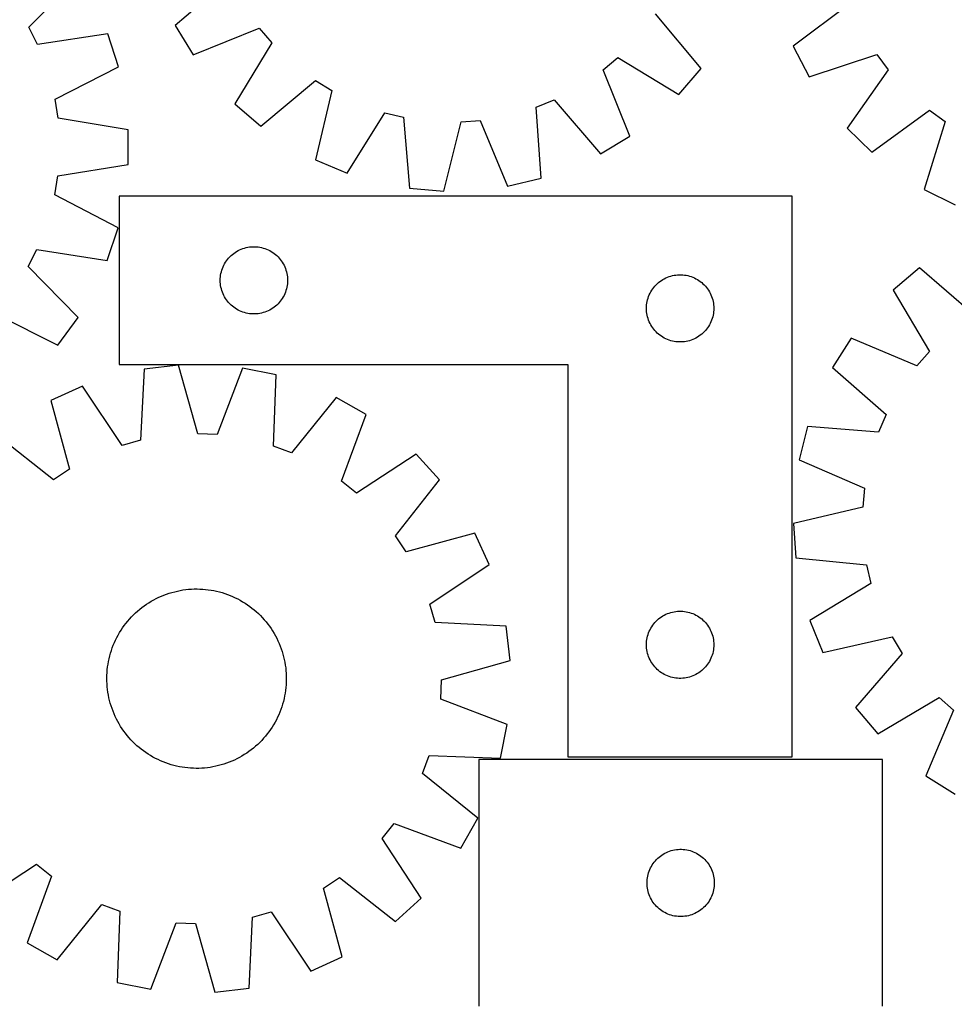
# Model space of a CAD drawing. Header units: millimetres. Extents: x 7 to 1493, y 8 to 2993.
# Tile 6 of 13: x 348 to 765, y 2113 to 2552. Entities that reach past the tile are written whole.
import ezdxf

# ---------------------------------------------------------------- set-up
doc = ezdxf.new("R2010")
doc.units = ezdxf.units.MM
doc.layers.add('CUT', color=7, linetype='CONTINUOUS', true_color=0x000000)

msp = doc.modelspace()

# ---------------------------------------------------------------- linework, layer by layer
at = {"layer": 'CUT'}
for p, q in [((352.061667, 2548.677662), (374.455511, 2571.205211)), ((441.501242, 2570.209805), (417.399222, 2549.520016)), ((718.25027, 2559.340162), (692.839601, 2540.280449)), ((651.843673, 2530.358534), (631.421091, 2554.687383)), ((355.934913, 2541.028), (352.061667, 2548.677662)), ((417.399222, 2549.520016), (425.398883, 2536.37711)), ((425.398883, 2536.37711), (454.847918, 2548.282112)), ((454.847918, 2548.282112), (460.396856, 2541.745396)), ((387.347226, 2545.744073), (355.934913, 2541.028)), ((392.064582, 2531.099037), (387.347226, 2545.744073)), ((460.396856, 2541.745396), (443.86797, 2514.620303)), ((692.839601, 2540.280449), (699.957484, 2526.639837)), ((608.154249, 2529.668972), (614.690965, 2535.21791)), ((614.690965, 2535.21791), (641.816057, 2518.689023)), ((699.957484, 2526.639837), (730.125783, 2536.582093)), ((730.125783, 2536.582093), (735.232763, 2529.694559)), ((363.805374, 2516.594143), (392.064582, 2531.099037)), ((620.05925, 2500.219936), (608.154249, 2529.668972)), ((641.816057, 2518.689023), (651.843673, 2530.358534)), ((735.232763, 2529.694559), (716.955556, 2503.715366)), ((455.53748, 2504.592688), (479.866329, 2525.01527)), ((479.866329, 2525.01527), (487.163639, 2520.5132)), ((487.163639, 2520.5132), (479.825849, 2489.607996)), ((365.125175, 2508.121983), (363.805374, 2516.594143)), ((578.295053, 2513.064898), (586.226555, 2516.322296)), ((586.226555, 2516.322296), (606.916345, 2492.220276)), ((443.86797, 2514.620303), (455.53748, 2504.592688)), ((580.51713, 2481.378353), (578.295053, 2513.064898)), ((727.940246, 2492.94192), (753.559678, 2511.720085)), ((753.559678, 2511.720085), (760.545069, 2506.747794)), ((396.457407, 2502.900297), (365.125175, 2508.121983)), ((494.022916, 2483.677245), (510.850102, 2510.618302)), ((510.850102, 2510.618302), (519.181473, 2508.591572)), ((519.181473, 2508.591572), (521.753052, 2476.931475)), ((544.766329, 2506.500485), (553.316227, 2507.147485)), ((553.316227, 2507.147485), (565.545452, 2477.831605)), ((396.418313, 2487.514296), (396.457407, 2502.900297)), ((537.087969, 2475.67813), (544.766329, 2506.500485)), ((716.955556, 2503.715366), (727.940246, 2492.94192)), ((760.545069, 2506.747794), (751.190424, 2476.392146)), ((606.916345, 2492.220276), (620.05925, 2500.219936)), ((479.825849, 2489.607996), (494.022916, 2483.677245)), ((365.059951, 2482.451898), (396.418313, 2487.514296)), ((363.697114, 2473.986554), (365.059951, 2482.451898)), ((565.545452, 2477.831605), (580.51713, 2481.378353)), ((521.753052, 2476.931475), (537.087969, 2475.67813)), ((751.190424, 2476.392146), (764.966663, 2469.540446)), ((391.882248, 2459.338244), (363.697114, 2473.986554)), ((692.437128, 2473.367743), (392.437128, 2473.367743)), ((392.437128, 2473.367743), (392.437128, 2398.367743)), ((692.437128, 2223.367743), (692.437128, 2473.367743)), ((387.090532, 2444.717368), (391.882248, 2459.338244)), ((446.078412, 2449.453277), (446.786209, 2449.762603)), ((446.786209, 2449.762603), (447.508992, 2450.035082)), ((447.508992, 2450.035082), (448.244843, 2450.269992)), ((448.244843, 2450.269992), (448.991812, 2450.466709)), ((448.991812, 2450.466709), (449.747916, 2450.624713)), ((449.747916, 2450.624713), (450.511152, 2450.743584)), ((450.511152, 2450.743584), (451.279496, 2450.823006)), ((451.279496, 2450.823006), (452.050909, 2450.86277)), ((452.050909, 2450.86277), (452.823346, 2450.86277)), ((452.823346, 2450.86277), (453.59476, 2450.823006)), ((453.59476, 2450.823006), (454.363103, 2450.743584)), ((454.363103, 2450.743584), (455.126339, 2450.624713)), ((455.126339, 2450.624713), (455.882444, 2450.466709)), ((455.882444, 2450.466709), (456.629412, 2450.269992)), ((456.629412, 2450.269992), (457.365264, 2450.035082)), ((457.365264, 2450.035082), (458.088046, 2449.762603)), ((458.088046, 2449.762603), (458.795844, 2449.453277)), ((351.790521, 2441.963127), (355.70259, 2449.593008)), ((355.70259, 2449.593008), (387.090532, 2444.717368)), ((440.675331, 2445.176886), (441.170149, 2445.770025)), ((441.170149, 2445.770025), (441.694845, 2446.336906)), ((441.694845, 2446.336906), (442.248028, 2446.876024)), ((442.248028, 2446.876024), (442.82823, 2447.38595)), ((442.82823, 2447.38595), (443.433914, 2447.865332)), ((443.433914, 2447.865332), (444.063472, 2448.312899)), ((444.063472, 2448.312899), (444.715236, 2448.727463)), ((444.715236, 2448.727463), (445.387477, 2449.107925)), ((445.387477, 2449.107925), (446.078412, 2449.453277)), ((458.795844, 2449.453277), (459.486779, 2449.107925)), ((459.486779, 2449.107925), (460.15902, 2448.727463)), ((460.15902, 2448.727463), (460.810784, 2448.312899)), ((460.810784, 2448.312899), (461.440342, 2447.865332)), ((461.440342, 2447.865332), (462.046025, 2447.38595)), ((462.046025, 2447.38595), (462.626228, 2446.876024)), ((462.626228, 2446.876024), (463.179411, 2446.336906)), ((463.179411, 2446.336906), (463.704107, 2445.770025)), ((463.704107, 2445.770025), (464.198925, 2445.176886)), ((374.069599, 2419.322071), (351.790521, 2441.963127)), ((438.147597, 2440.429466), (438.401375, 2441.159025)), ((438.401375, 2441.159025), (438.692374, 2441.874552)), ((438.692374, 2441.874552), (439.019822, 2442.57415)), ((439.019822, 2442.57415), (439.382849, 2443.255964)), ((439.382849, 2443.255964), (439.780494, 2443.918186)), ((439.780494, 2443.918186), (440.211703, 2444.55906)), ((440.211703, 2444.55906), (440.675331, 2445.176886)), ((464.198925, 2445.176886), (464.662553, 2444.55906)), ((464.662553, 2444.55906), (465.093761, 2443.918186)), ((465.093761, 2443.918186), (465.491406, 2443.255964)), ((465.491406, 2443.255964), (465.854434, 2442.57415)), ((465.854434, 2442.57415), (466.181881, 2441.874552)), ((466.181881, 2441.874552), (466.47288, 2441.159025)), ((466.47288, 2441.159025), (466.726658, 2440.429466)), ((749.191278, 2441.396996), (737.3818, 2431.534604)), ((773.230303, 2420.634048), (749.191278, 2441.396996)), ((437.437128, 2435.867743), (437.457016, 2436.639925)), ((437.457016, 2436.639925), (437.51663, 2437.410058)), ((437.51663, 2437.410058), (437.615809, 2438.176102)), ((437.615809, 2438.176102), (437.754292, 2438.936024)), ((437.754292, 2438.936024), (437.931712, 2439.68781)), ((437.931712, 2439.68781), (438.147597, 2440.429466)), ((466.726658, 2440.429466), (466.942544, 2439.68781)), ((466.942544, 2439.68781), (467.119963, 2438.936024)), ((467.119963, 2438.936024), (467.258446, 2438.176102)), ((467.258446, 2438.176102), (467.357626, 2437.410058)), ((467.357626, 2437.410058), (467.417239, 2436.639925)), ((467.417239, 2436.639925), (467.437128, 2435.867743)), ((634.715236, 2436.227463), (635.387477, 2436.607925)), ((635.387477, 2436.607925), (636.078412, 2436.953277)), ((636.078412, 2436.953277), (636.786209, 2437.262603)), ((636.786209, 2437.262603), (637.508992, 2437.535082)), ((637.508992, 2437.535082), (638.244843, 2437.769992)), ((638.244843, 2437.769992), (638.991812, 2437.966709)), ((638.991812, 2437.966709), (639.747916, 2438.124713)), ((639.747916, 2438.124713), (640.511152, 2438.243584)), ((640.511152, 2438.243584), (641.279496, 2438.323006)), ((641.279496, 2438.323006), (642.050909, 2438.36277)), ((642.050909, 2438.36277), (642.823346, 2438.36277)), ((642.823346, 2438.36277), (643.59476, 2438.323006)), ((643.59476, 2438.323006), (644.363103, 2438.243584)), ((644.363103, 2438.243584), (645.126339, 2438.124713)), ((645.126339, 2438.124713), (645.882444, 2437.966709)), ((645.882444, 2437.966709), (646.629412, 2437.769992)), ((646.629412, 2437.769992), (647.365264, 2437.535082)), ((647.365264, 2437.535082), (648.088046, 2437.262603)), ((648.088046, 2437.262603), (648.795844, 2436.953277)), ((648.795844, 2436.953277), (649.486779, 2436.607925)), ((649.486779, 2436.607925), (650.15902, 2436.227463)), ((437.457016, 2435.095562), (437.437128, 2435.867743)), ((437.51663, 2434.325428), (437.457016, 2435.095562)), ((437.615809, 2433.559385), (437.51663, 2434.325428)), ((437.754292, 2432.799462), (437.615809, 2433.559385)), ((437.931712, 2432.047677), (437.754292, 2432.799462)), ((467.119963, 2432.799462), (466.942544, 2432.047677)), ((467.258446, 2433.559385), (467.119963, 2432.799462)), ((467.357626, 2434.325428), (467.258446, 2433.559385)), ((467.417239, 2435.095562), (467.357626, 2434.325428)), ((467.437128, 2435.867743), (467.417239, 2435.095562)), ((630.211703, 2432.05906), (630.675331, 2432.676886)), ((630.675331, 2432.676886), (631.170149, 2433.270025)), ((631.170149, 2433.270025), (631.694845, 2433.836906)), ((631.694845, 2433.836906), (632.248028, 2434.376024)), ((632.248028, 2434.376024), (632.82823, 2434.88595)), ((632.82823, 2434.88595), (633.433914, 2435.365332)), ((633.433914, 2435.365332), (634.063472, 2435.812899)), ((634.063472, 2435.812899), (634.715236, 2436.227463)), ((650.15902, 2436.227463), (650.810784, 2435.812899)), ((650.810784, 2435.812899), (651.440342, 2435.365332)), ((651.440342, 2435.365332), (652.046025, 2434.88595)), ((652.046025, 2434.88595), (652.626228, 2434.376024)), ((652.626228, 2434.376024), (653.179411, 2433.836906)), ((653.179411, 2433.836906), (653.704107, 2433.270025)), ((653.704107, 2433.270025), (654.198925, 2432.676886)), ((654.198925, 2432.676886), (654.662553, 2432.05906)), ((438.147597, 2431.306021), (437.931712, 2432.047677)), ((438.401375, 2430.576462), (438.147597, 2431.306021)), ((438.692374, 2429.860935), (438.401375, 2430.576462)), ((439.019822, 2429.161337), (438.692374, 2429.860935)), ((439.382849, 2428.479522), (439.019822, 2429.161337)), ((439.780494, 2427.817301), (439.382849, 2428.479522)), ((440.211703, 2427.176427), (439.780494, 2427.817301)), ((465.093761, 2427.817301), (464.662553, 2427.176427)), ((465.491406, 2428.479522), (465.093761, 2427.817301)), ((465.854434, 2429.161337), (465.491406, 2428.479522)), ((466.181881, 2429.860935), (465.854434, 2429.161337)), ((466.47288, 2430.576462), (466.181881, 2429.860935)), ((466.726658, 2431.306021), (466.47288, 2430.576462)), ((466.942544, 2432.047677), (466.726658, 2431.306021)), ((627.931712, 2427.18781), (628.147597, 2427.929466)), ((628.147597, 2427.929466), (628.401375, 2428.659025)), ((628.401375, 2428.659025), (628.692374, 2429.374552)), ((628.692374, 2429.374552), (629.019822, 2430.07415)), ((629.019822, 2430.07415), (629.382849, 2430.755964)), ((629.382849, 2430.755964), (629.780494, 2431.418186)), ((629.780494, 2431.418186), (630.211703, 2432.05906)), ((654.662553, 2432.05906), (655.093761, 2431.418186)), ((655.093761, 2431.418186), (655.491406, 2430.755964)), ((655.491406, 2430.755964), (655.854434, 2430.07415)), ((655.854434, 2430.07415), (656.181881, 2429.374552)), ((656.181881, 2429.374552), (656.47288, 2428.659025)), ((656.47288, 2428.659025), (656.726658, 2427.929466)), ((656.726658, 2427.929466), (656.942544, 2427.18781)), ((737.3818, 2431.534604), (753.527308, 2404.17958)), ((440.675331, 2426.558601), (440.211703, 2427.176427)), ((441.170149, 2425.965462), (440.675331, 2426.558601)), ((441.694845, 2425.398581), (441.170149, 2425.965462)), ((442.248028, 2424.859463), (441.694845, 2425.398581)), ((442.82823, 2424.349537), (442.248028, 2424.859463)), ((443.433914, 2423.870155), (442.82823, 2424.349537)), ((444.063472, 2423.422588), (443.433914, 2423.870155)), ((444.715236, 2423.008024), (444.063472, 2423.422588)), ((460.810784, 2423.422588), (460.15902, 2423.008024)), ((461.440342, 2423.870155), (460.810784, 2423.422588)), ((462.046025, 2424.349537), (461.440342, 2423.870155)), ((462.626228, 2424.859463), (462.046025, 2424.349537)), ((463.179411, 2425.398581), (462.626228, 2424.859463)), ((463.704107, 2425.965462), (463.179411, 2425.398581)), ((464.198925, 2426.558601), (463.704107, 2425.965462)), ((464.662553, 2427.176427), (464.198925, 2426.558601)), ((627.437128, 2423.367743), (627.457016, 2424.139925)), ((627.457016, 2424.139925), (627.51663, 2424.910058)), ((627.51663, 2424.910058), (627.615809, 2425.676102)), ((627.615809, 2425.676102), (627.754292, 2426.436024)), ((627.754292, 2426.436024), (627.931712, 2427.18781)), ((656.942544, 2427.18781), (657.119963, 2426.436024)), ((657.119963, 2426.436024), (657.258446, 2425.676102)), ((657.258446, 2425.676102), (657.357626, 2424.910058)), ((657.357626, 2424.910058), (657.417239, 2424.139925)), ((657.417239, 2424.139925), (657.437128, 2423.367743)), ((336.649256, 2421.23393), (364.994307, 2406.897513)), ((364.994307, 2406.897513), (374.069599, 2419.322071)), ((445.387477, 2422.627561), (444.715236, 2423.008024)), ((446.078412, 2422.28221), (445.387477, 2422.627561)), ((446.786209, 2421.972884), (446.078412, 2422.28221)), ((447.508992, 2421.700405), (446.786209, 2421.972884)), ((448.244843, 2421.465495), (447.508992, 2421.700405)), ((448.991812, 2421.268778), (448.244843, 2421.465495)), ((449.747916, 2421.110774), (448.991812, 2421.268778)), ((450.511152, 2420.991903), (449.747916, 2421.110774)), ((451.279496, 2420.912481), (450.511152, 2420.991903)), ((452.050909, 2420.872716), (451.279496, 2420.912481)), ((452.823346, 2420.872716), (452.050909, 2420.872716)), ((453.59476, 2420.912481), (452.823346, 2420.872716)), ((454.363103, 2420.991903), (453.59476, 2420.912481)), ((455.126339, 2421.110774), (454.363103, 2420.991903)), ((455.882444, 2421.268778), (455.126339, 2421.110774)), ((456.629412, 2421.465495), (455.882444, 2421.268778)), ((457.365264, 2421.700405), (456.629412, 2421.465495)), ((458.088046, 2421.972884), (457.365264, 2421.700405)), ((458.795844, 2422.28221), (458.088046, 2421.972884)), ((459.486779, 2422.627561), (458.795844, 2422.28221)), ((460.15902, 2423.008024), (459.486779, 2422.627561)), ((627.457016, 2422.595562), (627.437128, 2423.367743)), ((627.51663, 2421.825428), (627.457016, 2422.595562)), ((627.615809, 2421.059385), (627.51663, 2421.825428)), ((627.754292, 2420.299462), (627.615809, 2421.059385)), ((627.931712, 2419.547677), (627.754292, 2420.299462)), ((628.147597, 2418.806021), (627.931712, 2419.547677)), ((656.942544, 2419.547677), (656.726658, 2418.806021)), ((657.119963, 2420.299462), (656.942544, 2419.547677)), ((657.258446, 2421.059385), (657.119963, 2420.299462)), ((657.357626, 2421.825428), (657.258446, 2421.059385)), ((657.417239, 2422.595562), (657.357626, 2421.825428)), ((657.437128, 2423.367743), (657.417239, 2422.595562)), ((628.401375, 2418.076462), (628.147597, 2418.806021)), ((628.692374, 2417.360935), (628.401375, 2418.076462)), ((629.019822, 2416.661337), (628.692374, 2417.360935)), ((629.382849, 2415.979522), (629.019822, 2416.661337)), ((629.780494, 2415.317301), (629.382849, 2415.979522)), ((630.211703, 2414.676427), (629.780494, 2415.317301)), ((630.675331, 2414.058601), (630.211703, 2414.676427)), ((654.662553, 2414.676427), (654.198925, 2414.058601)), ((655.093761, 2415.317301), (654.662553, 2414.676427)), ((655.491406, 2415.979522), (655.093761, 2415.317301)), ((655.854434, 2416.661337), (655.491406, 2415.979522)), ((656.181881, 2417.360935), (655.854434, 2416.661337)), ((656.47288, 2418.076462), (656.181881, 2417.360935)), ((656.726658, 2418.806021), (656.47288, 2418.076462)), ((631.170149, 2413.465462), (630.675331, 2414.058601)), ((631.694845, 2412.898581), (631.170149, 2413.465462)), ((632.248028, 2412.359463), (631.694845, 2412.898581)), ((632.82823, 2411.849537), (632.248028, 2412.359463)), ((633.433914, 2411.370155), (632.82823, 2411.849537)), ((634.063472, 2410.922588), (633.433914, 2411.370155)), ((634.715236, 2410.508024), (634.063472, 2410.922588)), ((635.387477, 2410.127561), (634.715236, 2410.508024)), ((650.15902, 2410.508024), (649.486779, 2410.127561)), ((650.810784, 2410.922588), (650.15902, 2410.508024)), ((651.440342, 2411.370155), (650.810784, 2410.922588)), ((652.046025, 2411.849537), (651.440342, 2411.370155)), ((652.626228, 2412.359463), (652.046025, 2411.849537)), ((653.179411, 2412.898581), (652.626228, 2412.359463)), ((653.704107, 2413.465462), (653.179411, 2412.898581)), ((654.198925, 2414.058601), (653.704107, 2413.465462)), ((636.078412, 2409.78221), (635.387477, 2410.127561)), ((636.786209, 2409.472884), (636.078412, 2409.78221)), ((637.508992, 2409.200405), (636.786209, 2409.472884)), ((638.244843, 2408.965495), (637.508992, 2409.200405)), ((638.991812, 2408.768778), (638.244843, 2408.965495)), ((639.747916, 2408.610774), (638.991812, 2408.768778)), ((640.511152, 2408.491903), (639.747916, 2408.610774)), ((641.279496, 2408.412481), (640.511152, 2408.491903)), ((642.050909, 2408.372716), (641.279496, 2408.412481)), ((642.823346, 2408.372716), (642.050909, 2408.372716)), ((643.59476, 2408.412481), (642.823346, 2408.372716)), ((644.363103, 2408.491903), (643.59476, 2408.412481)), ((645.126339, 2408.610774), (644.363103, 2408.491903)), ((645.882444, 2408.768778), (645.126339, 2408.610774)), ((646.629412, 2408.965495), (645.882444, 2408.768778)), ((647.365264, 2409.200405), (646.629412, 2408.965495)), ((648.088046, 2409.472884), (647.365264, 2409.200405)), ((648.795844, 2409.78221), (648.088046, 2409.472884)), ((649.486779, 2410.127561), (648.795844, 2409.78221)), ((718.608351, 2410.039874), (710.424517, 2397.010852)), ((747.886926, 2397.721604), (718.608351, 2410.039874)), ((753.527308, 2404.17958), (747.886926, 2397.721604)), ((392.437128, 2398.367743), (592.437128, 2398.367743)), ((418.778582, 2398.022297), (403.490613, 2396.287776)), ((427.421533, 2367.456398), (418.778582, 2398.022297)), ((592.437128, 2398.367743), (592.437128, 2223.367743)), ((403.490613, 2396.287776), (401.915005, 2364.562515)), ((447.289675, 2396.763966), (435.987538, 2367.078339)), ((462.365394, 2393.689351), (447.289675, 2396.763966)), ((461.139946, 2361.948636), (462.365394, 2393.689351)), ((710.424517, 2397.010852), (734.232975, 2375.983915)), ((375.986107, 2388.674107), (361.982381, 2382.300238)), ((393.651424, 2362.275029), (375.986107, 2388.674107)), ((361.982381, 2382.300238), (370.287534, 2351.640831)), ((489.092209, 2383.682196), (469.169874, 2358.94204)), ((502.479961, 2376.09941), (489.092209, 2383.682196)), ((491.506071, 2346.29088), (502.479961, 2376.09941)), ((734.232975, 2375.983915), (730.864277, 2368.09904)), ((699.212142, 2370.766834), (695.455043, 2355.846554)), ((730.864277, 2368.09904), (699.212142, 2370.766834)), ((363.135273, 2346.911716), (338.176794, 2366.559848)), ((435.987538, 2367.078339), (427.421533, 2367.456398)), ((401.915005, 2364.562515), (393.651424, 2362.275029)), ((469.169874, 2358.94204), (461.139946, 2361.948636)), ((524.806292, 2358.322999), (498.213897, 2340.950053)), ((535.195591, 2346.974299), (524.806292, 2358.322999)), ((695.455043, 2355.846554), (724.595913, 2343.205966)), ((370.287534, 2351.640831), (363.135273, 2346.911716)), ((498.213897, 2340.950053), (491.506071, 2346.29088)), ((515.547459, 2322.01582), (535.195591, 2346.974299)), ((724.595913, 2343.205966), (723.828651, 2334.66602)), ((723.828651, 2334.66602), (692.901289, 2327.422195)), ((692.901289, 2327.422195), (693.938695, 2312.071159)), ((550.93598, 2323.168712), (520.276574, 2314.863559)), ((557.30985, 2309.164986), (550.93598, 2323.168712)), ((520.276574, 2314.863559), (515.547459, 2322.01582)), ((693.938695, 2312.071159), (725.559466, 2309.054269)), ((530.910771, 2291.499669), (557.30985, 2309.164986)), ((725.559466, 2309.054269), (727.468745, 2300.695201)), ((727.468745, 2300.695201), (700.29354, 2284.248834)), ((413.526072, 2295.957994), (414.716863, 2296.35927)), ((414.716863, 2296.35927), (415.919672, 2296.722944)), ((415.919672, 2296.722944), (417.13331, 2297.048657)), ((417.13331, 2297.048657), (418.35658, 2297.336089)), ((418.35658, 2297.336089), (419.588275, 2297.584954)), ((419.588275, 2297.584954), (420.827179, 2297.795009)), ((420.827179, 2297.795009), (422.07207, 2297.966045)), ((422.07207, 2297.966045), (423.321719, 2298.097893)), ((423.321719, 2298.097893), (424.574893, 2298.190424)), ((424.574893, 2298.190424), (425.830355, 2298.243546)), ((425.830355, 2298.243546), (427.086867, 2298.257207)), ((427.086867, 2298.257207), (428.343187, 2298.231394)), ((428.343187, 2298.231394), (429.598076, 2298.166131)), ((429.598076, 2298.166131), (430.850297, 2298.061483)), ((430.850297, 2298.061483), (432.098612, 2297.917554)), ((432.098612, 2297.917554), (433.34179, 2297.734485)), ((433.34179, 2297.734485), (434.578605, 2297.512457)), ((434.578605, 2297.512457), (435.807835, 2297.25169)), ((435.807835, 2297.25169), (437.028268, 2296.95244)), ((437.028268, 2296.95244), (438.238699, 2296.615003)), ((438.238699, 2296.615003), (439.437934, 2296.239712)), ((439.437934, 2296.239712), (440.624788, 2295.826937)), ((404.570343, 2291.449245), (405.623931, 2292.134052)), ((405.623931, 2292.134052), (406.698509, 2292.785427)), ((406.698509, 2292.785427), (407.793017, 2293.402727)), ((407.793017, 2293.402727), (408.906374, 2293.985343)), ((408.906374, 2293.985343), (410.037483, 2294.5327)), ((410.037483, 2294.5327), (411.185226, 2295.044259)), ((411.185226, 2295.044259), (412.348472, 2295.519513)), ((412.348472, 2295.519513), (413.526072, 2295.957994)), ((440.624788, 2295.826937), (441.798092, 2295.377086)), ((441.798092, 2295.377086), (442.956686, 2294.890603)), ((442.956686, 2294.890603), (444.099428, 2294.367968)), ((444.099428, 2294.367968), (445.22519, 2293.809696)), ((445.22519, 2293.809696), (446.33286, 2293.216338)), ((446.33286, 2293.216338), (447.421346, 2292.58848)), ((447.421346, 2292.58848), (448.489573, 2291.926742)), ((448.489573, 2291.926742), (449.536488, 2291.231777)), ((398.746266, 2286.678404), (399.652872, 2287.548504)), ((399.652872, 2287.548504), (400.586361, 2288.389697)), ((400.586361, 2288.389697), (401.545811, 2289.201153)), ((401.545811, 2289.201153), (402.530277, 2289.982072)), ((402.530277, 2289.982072), (403.538786, 2290.731683)), ((403.538786, 2290.731683), (404.570343, 2291.449245)), ((449.536488, 2291.231777), (450.561056, 2290.50427)), ((450.561056, 2290.50427), (451.562268, 2289.74494)), ((451.562268, 2289.74494), (452.539134, 2288.954536)), ((452.539134, 2288.954536), (453.490691, 2288.133837)), ((453.490691, 2288.133837), (454.416, 2287.283655)), ((533.198257, 2283.236088), (530.910771, 2291.499669)), ((636.786209, 2287.262603), (637.508992, 2287.535082)), ((637.508992, 2287.535082), (638.244843, 2287.769992)), ((638.244843, 2287.769992), (638.991812, 2287.966709)), ((638.991812, 2287.966709), (639.747916, 2288.124713)), ((639.747916, 2288.124713), (640.511152, 2288.243584)), ((640.511152, 2288.243584), (641.279496, 2288.323006)), ((641.279496, 2288.323006), (642.050909, 2288.36277)), ((642.050909, 2288.36277), (642.823346, 2288.36277)), ((642.823346, 2288.36277), (643.59476, 2288.323006)), ((643.59476, 2288.323006), (644.363103, 2288.243584)), ((644.363103, 2288.243584), (645.126339, 2288.124713)), ((645.126339, 2288.124713), (645.882444, 2287.966709)), ((645.882444, 2287.966709), (646.629412, 2287.769992)), ((646.629412, 2287.769992), (647.365264, 2287.535082)), ((647.365264, 2287.535082), (648.088046, 2287.262603)), ((394.646823, 2281.925313), (395.406153, 2282.926525)), ((395.406153, 2282.926525), (396.196557, 2283.903391)), ((396.196557, 2283.903391), (397.017256, 2284.854948)), ((397.017256, 2284.854948), (397.867439, 2285.780257)), ((397.867439, 2285.780257), (398.746266, 2286.678404)), ((454.416, 2287.283655), (455.314147, 2286.404827)), ((455.314147, 2286.404827), (456.184247, 2285.498221)), ((456.184247, 2285.498221), (457.02544, 2284.564732)), ((457.02544, 2284.564732), (457.836896, 2283.605282)), ((457.836896, 2283.605282), (458.617815, 2282.620816)), ((564.923519, 2281.66048), (533.198257, 2283.236088)), ((630.675331, 2282.676886), (631.170149, 2283.270025)), ((631.170149, 2283.270025), (631.694845, 2283.836906)), ((631.694845, 2283.836906), (632.248028, 2284.376024)), ((632.248028, 2284.376024), (632.82823, 2284.88595)), ((632.82823, 2284.88595), (633.433914, 2285.365332)), ((633.433914, 2285.365332), (634.063472, 2285.812899)), ((634.063472, 2285.812899), (634.715236, 2286.227463)), ((634.715236, 2286.227463), (635.387477, 2286.607925)), ((635.387477, 2286.607925), (636.078412, 2286.953277)), ((636.078412, 2286.953277), (636.786209, 2287.262603)), ((648.088046, 2287.262603), (648.795844, 2286.953277)), ((648.795844, 2286.953277), (649.486779, 2286.607925)), ((649.486779, 2286.607925), (650.15902, 2286.227463)), ((650.15902, 2286.227463), (650.810784, 2285.812899)), ((650.810784, 2285.812899), (651.440342, 2285.365332)), ((651.440342, 2285.365332), (652.046025, 2284.88595)), ((652.046025, 2284.88595), (652.626228, 2284.376024)), ((652.626228, 2284.376024), (653.179411, 2283.836906)), ((653.179411, 2283.836906), (653.704107, 2283.270025)), ((653.704107, 2283.270025), (654.198925, 2282.676886)), ((700.29354, 2284.248834), (706.023904, 2269.969706)), ((391.934755, 2277.697117), (392.562613, 2278.785603)), ((392.562613, 2278.785603), (393.224351, 2279.85383)), ((393.224351, 2279.85383), (393.919316, 2280.900745)), ((393.919316, 2280.900745), (394.646823, 2281.925313)), ((458.617815, 2282.620816), (459.367425, 2281.612307)), ((459.367425, 2281.612307), (460.084988, 2280.58075)), ((460.084988, 2280.58075), (460.769795, 2279.527162)), ((460.769795, 2279.527162), (461.42117, 2278.452584)), ((566.658039, 2266.372511), (564.923519, 2281.66048)), ((628.147597, 2277.929466), (628.401375, 2278.659025)), ((628.401375, 2278.659025), (628.692374, 2279.374552)), ((628.692374, 2279.374552), (629.019822, 2280.07415)), ((629.019822, 2280.07415), (629.382849, 2280.755964)), ((629.382849, 2280.755964), (629.780494, 2281.418186)), ((629.780494, 2281.418186), (630.211703, 2282.05906)), ((630.211703, 2282.05906), (630.675331, 2282.676886)), ((654.198925, 2282.676886), (654.662553, 2282.05906)), ((654.662553, 2282.05906), (655.093761, 2281.418186)), ((655.093761, 2281.418186), (655.491406, 2280.755964)), ((655.491406, 2280.755964), (655.854434, 2280.07415)), ((655.854434, 2280.07415), (656.181881, 2279.374552)), ((656.181881, 2279.374552), (656.47288, 2278.659025)), ((656.47288, 2278.659025), (656.726658, 2277.929466)), ((389.774007, 2273.162349), (390.26049, 2274.320943)), ((390.26049, 2274.320943), (390.783126, 2275.463685)), ((390.783126, 2275.463685), (391.341398, 2276.589447)), ((391.341398, 2276.589447), (391.934755, 2277.697117)), ((461.42117, 2278.452584), (462.03847, 2277.358076)), ((462.03847, 2277.358076), (462.621086, 2276.244719)), ((462.621086, 2276.244719), (463.168443, 2275.11361)), ((463.168443, 2275.11361), (463.680001, 2273.965867)), ((627.437128, 2273.367743), (627.457016, 2274.139925)), ((627.457016, 2274.139925), (627.51663, 2274.910058)), ((627.51663, 2274.910058), (627.615809, 2275.676102)), ((627.615809, 2275.676102), (627.754292, 2276.436024)), ((627.754292, 2276.436024), (627.931712, 2277.18781)), ((627.931712, 2277.18781), (628.147597, 2277.929466)), ((656.726658, 2277.929466), (656.942544, 2277.18781)), ((656.942544, 2277.18781), (657.119963, 2276.436024)), ((657.119963, 2276.436024), (657.258446, 2275.676102)), ((657.258446, 2275.676102), (657.357626, 2274.910058)), ((657.357626, 2274.910058), (657.417239, 2274.139925)), ((657.417239, 2274.139925), (657.437128, 2273.367743)), ((706.023904, 2269.969706), (737.029314, 2276.871829)), ((737.029314, 2276.871829), (741.42824, 2269.511883)), ((388.53609, 2269.602956), (388.911381, 2270.802191)), ((388.911381, 2270.802191), (389.324156, 2271.989046)), ((389.324156, 2271.989046), (389.774007, 2273.162349)), ((463.680001, 2273.965867), (464.155256, 2272.802621)), ((464.155256, 2272.802621), (464.593737, 2271.625021)), ((464.593737, 2271.625021), (464.995013, 2270.43423)), ((464.995013, 2270.43423), (465.358687, 2269.231421)), ((627.457016, 2272.595562), (627.437128, 2273.367743)), ((627.51663, 2271.825428), (627.457016, 2272.595562)), ((627.615809, 2271.059385), (627.51663, 2271.825428)), ((627.754292, 2270.299462), (627.615809, 2271.059385)), ((627.931712, 2269.547677), (627.754292, 2270.299462)), ((657.119963, 2270.299462), (656.942544, 2269.547677)), ((657.258446, 2271.059385), (657.119963, 2270.299462)), ((657.357626, 2271.825428), (657.258446, 2271.059385)), ((657.417239, 2272.595562), (657.357626, 2271.825428)), ((657.437128, 2273.367743), (657.417239, 2272.595562)), ((387.416608, 2264.706047), (387.638636, 2265.942862)), ((387.638636, 2265.942862), (387.899403, 2267.172092)), ((387.899403, 2267.172092), (388.198653, 2268.392525)), ((388.198653, 2268.392525), (388.53609, 2269.602956)), ((465.358687, 2269.231421), (465.6844, 2268.017783)), ((465.6844, 2268.017783), (465.971831, 2266.794513)), ((465.971831, 2266.794513), (466.220697, 2265.562818)), ((466.220697, 2265.562818), (466.430752, 2264.323914)), ((536.092141, 2257.729561), (566.658039, 2266.372511)), ((628.147597, 2268.806021), (627.931712, 2269.547677)), ((628.401375, 2268.076462), (628.147597, 2268.806021)), ((628.692374, 2267.360935), (628.401375, 2268.076462)), ((629.019822, 2266.661337), (628.692374, 2267.360935)), ((629.382849, 2265.979522), (629.019822, 2266.661337)), ((629.780494, 2265.317301), (629.382849, 2265.979522)), ((655.491406, 2265.979522), (655.093761, 2265.317301)), ((655.854434, 2266.661337), (655.491406, 2265.979522)), ((656.181881, 2267.360935), (655.854434, 2266.661337)), ((656.47288, 2268.076462), (656.181881, 2267.360935)), ((656.726658, 2268.806021), (656.47288, 2268.076462)), ((656.942544, 2269.547677), (656.726658, 2268.806021)), ((741.42824, 2269.511883), (720.665292, 2245.472858)), ((386.984962, 2260.962333), (387.08961, 2262.214554)), ((387.08961, 2262.214554), (387.23354, 2263.462869)), ((387.23354, 2263.462869), (387.416608, 2264.706047)), ((466.430752, 2264.323914), (466.601787, 2263.079023)), ((466.601787, 2263.079023), (466.733636, 2261.829374)), ((466.733636, 2261.829374), (466.826167, 2260.5762)), ((630.211703, 2264.676427), (629.780494, 2265.317301)), ((630.675331, 2264.058601), (630.211703, 2264.676427)), ((631.170149, 2263.465462), (630.675331, 2264.058601)), ((631.694845, 2262.898581), (631.170149, 2263.465462)), ((632.248028, 2262.359463), (631.694845, 2262.898581)), ((632.82823, 2261.849537), (632.248028, 2262.359463)), ((633.433914, 2261.370155), (632.82823, 2261.849537)), ((634.063472, 2260.922588), (633.433914, 2261.370155)), ((651.440342, 2261.370155), (650.810784, 2260.922588)), ((652.046025, 2261.849537), (651.440342, 2261.370155)), ((652.626228, 2262.359463), (652.046025, 2261.849537)), ((653.179411, 2262.898581), (652.626228, 2262.359463)), ((653.704107, 2263.465462), (653.179411, 2262.898581)), ((654.198925, 2264.058601), (653.704107, 2263.465462)), ((654.662553, 2264.676427), (654.198925, 2264.058601)), ((655.093761, 2265.317301), (654.662553, 2264.676427)), ((386.893886, 2258.451124), (386.919699, 2259.707444)), ((386.907547, 2257.194613), (386.893886, 2258.451124)), ((386.960669, 2255.939151), (386.907547, 2257.194613)), ((386.919699, 2259.707444), (386.984962, 2260.962333)), ((466.867136, 2256.807906), (466.801873, 2255.553017)), ((466.826167, 2260.5762), (466.879289, 2259.320738)), ((466.89295, 2258.064227), (466.867136, 2256.807906)), ((466.879289, 2259.320738), (466.89295, 2258.064227)), ((535.714082, 2249.163555), (536.092141, 2257.729561)), ((634.715236, 2260.508024), (634.063472, 2260.922588)), ((635.387477, 2260.127561), (634.715236, 2260.508024)), ((636.078412, 2259.78221), (635.387477, 2260.127561)), ((636.786209, 2259.472884), (636.078412, 2259.78221)), ((637.508992, 2259.200405), (636.786209, 2259.472884)), ((638.244843, 2258.965495), (637.508992, 2259.200405)), ((638.991812, 2258.768778), (638.244843, 2258.965495)), ((639.747916, 2258.610774), (638.991812, 2258.768778)), ((640.511152, 2258.491903), (639.747916, 2258.610774)), ((641.279496, 2258.412481), (640.511152, 2258.491903)), ((642.050909, 2258.372716), (641.279496, 2258.412481)), ((642.823346, 2258.372716), (642.050909, 2258.372716)), ((643.59476, 2258.412481), (642.823346, 2258.372716)), ((644.363103, 2258.491903), (643.59476, 2258.412481)), ((645.126339, 2258.610774), (644.363103, 2258.491903)), ((645.882444, 2258.768778), (645.126339, 2258.610774)), ((646.629412, 2258.965495), (645.882444, 2258.768778)), ((647.365264, 2259.200405), (646.629412, 2258.965495)), ((648.088046, 2259.472884), (647.365264, 2259.200405)), ((648.795844, 2259.78221), (648.088046, 2259.472884)), ((649.486779, 2260.127561), (648.795844, 2259.78221)), ((650.15902, 2260.508024), (649.486779, 2260.127561)), ((650.810784, 2260.922588), (650.15902, 2260.508024)), ((387.0532, 2254.685977), (386.960669, 2255.939151)), ((387.185048, 2253.436328), (387.0532, 2254.685977)), ((387.356084, 2252.191437), (387.185048, 2253.436328)), ((387.566139, 2250.952532), (387.356084, 2252.191437)), ((466.553296, 2253.052481), (466.370228, 2251.809303)), ((466.697226, 2254.300797), (466.553296, 2253.052481)), ((466.801873, 2255.553017), (466.697226, 2254.300797)), ((387.815004, 2249.720837), (387.566139, 2250.952532)), ((388.102436, 2248.497567), (387.815004, 2249.720837)), ((388.428149, 2247.283929), (388.102436, 2248.497567)), ((465.588183, 2248.122825), (465.250746, 2246.912394)), ((465.887432, 2249.343258), (465.588183, 2248.122825)), ((466.1482, 2250.572488), (465.887432, 2249.343258)), ((466.370228, 2251.809303), (466.1482, 2250.572488)), ((565.399709, 2237.861418), (535.714082, 2249.163555)), ((730.527685, 2233.66338), (757.882708, 2249.808888)), ((757.882708, 2249.808888), (764.340685, 2244.168506)), ((388.791823, 2246.08112), (388.428149, 2247.283929)), ((389.193099, 2244.890329), (388.791823, 2246.08112)), ((389.63158, 2243.712729), (389.193099, 2244.890329)), ((390.106835, 2242.549484), (389.63158, 2243.712729)), ((464.46268, 2244.526305), (464.012829, 2243.353001)), ((464.875455, 2245.713159), (464.46268, 2244.526305)), ((465.250746, 2246.912394), (464.875455, 2245.713159)), ((720.665292, 2245.472858), (730.527685, 2233.66338)), ((764.340685, 2244.168506), (752.022414, 2214.889931)), ((390.618393, 2241.40174), (390.106835, 2242.549484)), ((391.16575, 2240.270631), (390.618393, 2241.40174)), ((391.748366, 2239.157274), (391.16575, 2240.270631)), ((392.365666, 2238.062766), (391.748366, 2239.157274)), ((462.445438, 2239.925904), (461.852081, 2238.818233)), ((463.00371, 2241.051665), (462.445438, 2239.925904)), ((463.526346, 2242.194407), (463.00371, 2241.051665)), ((464.012829, 2243.353001), (463.526346, 2242.194407)), ((393.017041, 2236.988188), (392.365666, 2238.062766)), ((393.701848, 2235.934601), (393.017041, 2236.988188)), ((394.41941, 2234.903043), (393.701848, 2235.934601)), ((395.169021, 2233.894534), (394.41941, 2234.903043)), ((459.86752, 2235.614605), (459.140013, 2234.590037)), ((460.562485, 2236.66152), (459.86752, 2235.614605)), ((461.224223, 2237.729747), (460.562485, 2236.66152)), ((461.852081, 2238.818233), (461.224223, 2237.729747)), ((562.325094, 2222.785699), (565.399709, 2237.861418)), ((395.94994, 2232.910068), (395.169021, 2233.894534)), ((396.761396, 2231.950618), (395.94994, 2232.910068)), ((397.602589, 2231.017129), (396.761396, 2231.950618)), ((398.472689, 2230.110523), (397.602589, 2231.017129)), ((455.919397, 2230.735093), (455.04057, 2229.836946)), ((456.76958, 2231.660402), (455.919397, 2230.735093)), ((457.590278, 2232.611959), (456.76958, 2231.660402)), ((458.380683, 2233.588825), (457.590278, 2232.611959)), ((459.140013, 2234.590037), (458.380683, 2233.588825)), ((399.370836, 2229.231696), (398.472689, 2230.110523)), ((400.296145, 2228.381513), (399.370836, 2229.231696)), ((401.247702, 2227.560815), (400.296145, 2228.381513)), ((402.224568, 2226.77041), (401.247702, 2227.560815)), ((403.22578, 2226.01108), (402.224568, 2226.77041)), ((404.250348, 2225.283573), (403.22578, 2226.01108)), ((451.256559, 2226.533278), (450.24805, 2225.783668)), ((452.241025, 2227.314197), (451.256559, 2226.533278)), ((453.200475, 2228.125653), (452.241025, 2227.314197)), ((454.133964, 2228.966846), (453.200475, 2228.125653)), ((455.04057, 2229.836946), (454.133964, 2228.966846)), ((405.297263, 2224.588608), (404.250348, 2225.283573)), ((406.36549, 2223.92687), (405.297263, 2224.588608)), ((407.453976, 2223.299012), (406.36549, 2223.92687)), ((408.561646, 2222.705655), (407.453976, 2223.299012)), ((409.687408, 2222.147383), (408.561646, 2222.705655)), ((410.83015, 2221.624747), (409.687408, 2222.147383)), ((411.988744, 2221.138264), (410.83015, 2221.624747)), ((442.601609, 2221.471092), (441.438364, 2220.995837)), ((443.749353, 2221.98265), (442.601609, 2221.471092)), ((444.880462, 2222.530007), (443.749353, 2221.98265)), ((445.993819, 2223.112623), (444.880462, 2222.530007)), ((447.088327, 2223.729923), (445.993819, 2223.112623)), ((448.162905, 2224.381298), (447.088327, 2223.729923)), ((449.216493, 2225.066105), (448.162905, 2224.381298)), ((450.24805, 2225.783668), (449.216493, 2225.066105)), ((527.577782, 2215.981219), (530.584379, 2224.011147)), ((530.584379, 2224.011147), (562.325094, 2222.785699)), ((732.66949, 2222.168918), (552.66949, 2222.168918)), ((552.66949, 2222.168918), (552.66949, 2112.168918)), ((592.437128, 2223.367743), (692.437128, 2223.367743)), ((732.66949, 2112.168918), (732.66949, 2222.168918)), ((413.162048, 2220.688413), (411.988744, 2221.138264)), ((414.348902, 2220.275638), (413.162048, 2220.688413)), ((415.548137, 2219.900347), (414.348902, 2220.275638)), ((416.758568, 2219.562911), (415.548137, 2219.900347)), ((417.979001, 2219.263661), (416.758568, 2219.562911)), ((419.208231, 2219.002893), (417.979001, 2219.263661)), ((420.445046, 2218.780866), (419.208231, 2219.002893)), ((421.688224, 2218.597797), (420.445046, 2218.780866)), ((422.936539, 2218.453867), (421.688224, 2218.597797)), ((424.18876, 2218.34922), (422.936539, 2218.453867)), ((425.443649, 2218.283957), (424.18876, 2218.34922)), ((426.699969, 2218.258143), (425.443649, 2218.283957)), ((427.95648, 2218.271804), (426.699969, 2218.258143)), ((429.211942, 2218.324926), (427.95648, 2218.271804)), ((430.465116, 2218.417457), (429.211942, 2218.324926)), ((431.714765, 2218.549306), (430.465116, 2218.417457)), ((432.959656, 2218.720342), (431.714765, 2218.549306)), ((434.198561, 2218.930396), (432.959656, 2218.720342)), ((435.430256, 2219.179262), (434.198561, 2218.930396)), ((436.653526, 2219.466693), (435.430256, 2219.179262)), ((437.867164, 2219.792407), (436.653526, 2219.466693)), ((439.069973, 2220.15608), (437.867164, 2219.792407)), ((440.260764, 2220.557356), (439.069973, 2220.15608)), ((441.438364, 2220.995837), (440.260764, 2220.557356)), ((552.317939, 2196.058884), (527.577782, 2215.981219)), ((752.022414, 2214.889931), (765.051436, 2206.706097)), ((544.735153, 2182.671132), (552.317939, 2196.058884)), ((509.585795, 2186.937196), (514.926623, 2193.645023)), ((514.926623, 2193.645023), (544.735153, 2182.671132)), ((526.958742, 2160.344801), (509.585795, 2186.937196)), ((639.980279, 2181.925887), (640.743515, 2182.044758)), ((640.743515, 2182.044758), (641.511858, 2182.124181)), ((641.511858, 2182.124181), (642.283272, 2182.163945)), ((642.283272, 2182.163945), (643.055709, 2182.163945)), ((643.055709, 2182.163945), (643.827122, 2182.124181)), ((643.827122, 2182.124181), (644.595466, 2182.044758)), ((644.595466, 2182.044758), (645.358702, 2181.925887)), ((631.402511, 2177.0712), (631.927207, 2177.63808)), ((631.927207, 2177.63808), (632.48039, 2178.177199)), ((632.48039, 2178.177199), (633.060593, 2178.687125)), ((633.060593, 2178.687125), (633.666276, 2179.166507)), ((633.666276, 2179.166507), (634.295834, 2179.614073)), ((634.295834, 2179.614073), (634.947598, 2180.028638)), ((634.947598, 2180.028638), (635.619839, 2180.4091)), ((635.619839, 2180.4091), (636.310774, 2180.754452)), ((636.310774, 2180.754452), (637.018572, 2181.063778)), ((637.018572, 2181.063778), (637.741355, 2181.336257)), ((637.741355, 2181.336257), (638.477206, 2181.571166)), ((638.477206, 2181.571166), (639.224174, 2181.767884)), ((639.224174, 2181.767884), (639.980279, 2181.925887)), ((645.358702, 2181.925887), (646.114806, 2181.767884)), ((646.114806, 2181.767884), (646.861775, 2181.571166)), ((646.861775, 2181.571166), (647.597626, 2181.336257)), ((647.597626, 2181.336257), (648.320409, 2181.063778)), ((648.320409, 2181.063778), (649.028206, 2180.754452)), ((649.028206, 2180.754452), (649.719141, 2180.4091)), ((649.719141, 2180.4091), (650.391382, 2180.028638)), ((650.391382, 2180.028638), (651.043146, 2179.614073)), ((651.043146, 2179.614073), (651.672704, 2179.166507)), ((651.672704, 2179.166507), (652.278388, 2178.687125)), ((652.278388, 2178.687125), (652.85859, 2178.177199)), ((652.85859, 2178.177199), (653.411773, 2177.63808)), ((653.411773, 2177.63808), (653.936469, 2177.0712)), ((328.980544, 2158.192351), (355.572939, 2175.565298)), ((355.572939, 2175.565298), (362.280765, 2170.224471)), ((628.633738, 2172.460199), (628.924737, 2173.175727)), ((628.924737, 2173.175727), (629.252184, 2173.875325)), ((629.252184, 2173.875325), (629.615212, 2174.557139)), ((629.615212, 2174.557139), (630.012857, 2175.219361)), ((630.012857, 2175.219361), (630.444065, 2175.860235)), ((630.444065, 2175.860235), (630.907693, 2176.47806)), ((630.907693, 2176.47806), (631.402511, 2177.0712)), ((653.936469, 2177.0712), (654.431287, 2176.47806)), ((654.431287, 2176.47806), (654.894915, 2175.860235)), ((654.894915, 2175.860235), (655.326124, 2175.219361)), ((655.326124, 2175.219361), (655.723769, 2174.557139)), ((655.723769, 2174.557139), (656.086796, 2173.875325)), ((656.086796, 2173.875325), (656.414244, 2173.175727)), ((656.414244, 2173.175727), (656.705243, 2172.460199)), ((362.280765, 2170.224471), (351.306875, 2140.41594)), ((483.499302, 2164.874519), (490.651563, 2169.603635)), ((490.651563, 2169.603635), (515.610041, 2149.955502)), ((627.748992, 2168.711233), (627.848172, 2169.477277)), ((627.848172, 2169.477277), (627.986655, 2170.237199)), ((627.986655, 2170.237199), (628.164074, 2170.988985)), ((628.164074, 2170.988985), (628.37996, 2171.730641)), ((628.37996, 2171.730641), (628.633738, 2172.460199)), ((656.705243, 2172.460199), (656.959021, 2171.730641)), ((656.959021, 2171.730641), (657.174906, 2170.988985)), ((657.174906, 2170.988985), (657.352326, 2170.237199)), ((657.352326, 2170.237199), (657.490809, 2169.477277)), ((657.490809, 2169.477277), (657.589988, 2168.711233)), ((491.804455, 2134.215113), (483.499302, 2164.874519)), ((627.66949, 2167.168918), (627.689379, 2167.941099)), ((627.689379, 2166.396737), (627.66949, 2167.168918)), ((627.689379, 2167.941099), (627.748992, 2168.711233)), ((627.748992, 2165.626603), (627.689379, 2166.396737)), ((627.848172, 2164.860559), (627.748992, 2165.626603)), ((627.986655, 2164.100637), (627.848172, 2164.860559)), ((657.490809, 2164.860559), (657.352326, 2164.100637)), ((657.589988, 2165.626603), (657.490809, 2164.860559)), ((657.589988, 2168.711233), (657.649602, 2167.941099)), ((657.649602, 2166.396737), (657.589988, 2165.626603)), ((657.649602, 2167.941099), (657.66949, 2167.168918)), ((657.66949, 2167.168918), (657.649602, 2166.396737)), ((515.610041, 2149.955502), (526.958742, 2160.344801)), ((628.164074, 2163.348851), (627.986655, 2164.100637)), ((628.37996, 2162.607196), (628.164074, 2163.348851)), ((628.633738, 2161.877637), (628.37996, 2162.607196)), ((628.924737, 2161.16211), (628.633738, 2161.877637)), ((629.252184, 2160.462511), (628.924737, 2161.16211)), ((629.615212, 2159.780697), (629.252184, 2160.462511)), ((656.086796, 2160.462511), (655.723769, 2159.780697)), ((656.414244, 2161.16211), (656.086796, 2160.462511)), ((656.705243, 2161.877637), (656.414244, 2161.16211)), ((656.959021, 2162.607196), (656.705243, 2161.877637)), ((657.174906, 2163.348851), (656.959021, 2162.607196)), ((657.352326, 2164.100637), (657.174906, 2163.348851)), ((364.694627, 2132.833154), (384.616962, 2157.573311)), ((384.616962, 2157.573311), (392.64689, 2154.566715)), ((630.012857, 2159.118475), (629.615212, 2159.780697)), ((630.444065, 2158.477602), (630.012857, 2159.118475)), ((630.907693, 2157.859776), (630.444065, 2158.477602)), ((631.402511, 2157.266636), (630.907693, 2157.859776)), ((631.927207, 2156.699756), (631.402511, 2157.266636)), ((632.48039, 2156.160638), (631.927207, 2156.699756)), ((633.060593, 2155.650711), (632.48039, 2156.160638)), ((633.666276, 2155.171329), (633.060593, 2155.650711)), ((652.278388, 2155.650711), (651.672704, 2155.171329)), ((652.85859, 2156.160638), (652.278388, 2155.650711)), ((653.411773, 2156.699756), (652.85859, 2156.160638)), ((653.936469, 2157.266636), (653.411773, 2156.699756)), ((654.431287, 2157.859776), (653.936469, 2157.266636)), ((654.894915, 2158.477602), (654.431287, 2157.859776)), ((655.326124, 2159.118475), (654.894915, 2158.477602)), ((655.723769, 2159.780697), (655.326124, 2159.118475)), ((392.64689, 2154.566715), (391.421442, 2122.825999)), ((450.296222, 2120.227574), (451.871831, 2151.952836)), ((451.871831, 2151.952836), (460.135412, 2154.240322)), ((460.135412, 2154.240322), (477.800729, 2127.841243)), ((634.295834, 2154.723763), (633.666276, 2155.171329)), ((634.947598, 2154.309199), (634.295834, 2154.723763)), ((635.619839, 2153.928736), (634.947598, 2154.309199)), ((636.310774, 2153.583384), (635.619839, 2153.928736)), ((637.018572, 2153.274059), (636.310774, 2153.583384)), ((637.741355, 2153.00158), (637.018572, 2153.274059)), ((638.477206, 2152.76667), (637.741355, 2153.00158)), ((639.224174, 2152.569953), (638.477206, 2152.76667)), ((639.980279, 2152.411949), (639.224174, 2152.569953)), ((640.743515, 2152.293078), (639.980279, 2152.411949)), ((641.511858, 2152.213655), (640.743515, 2152.293078)), ((642.283272, 2152.173891), (641.511858, 2152.213655)), ((643.055709, 2152.173891), (642.283272, 2152.173891)), ((643.827122, 2152.213655), (643.055709, 2152.173891)), ((644.595466, 2152.293078), (643.827122, 2152.213655)), ((645.358702, 2152.411949), (644.595466, 2152.293078)), ((646.114806, 2152.569953), (645.358702, 2152.411949)), ((646.861775, 2152.76667), (646.114806, 2152.569953)), ((647.597626, 2153.00158), (646.861775, 2152.76667)), ((648.320409, 2153.274059), (647.597626, 2153.00158)), ((649.028206, 2153.583384), (648.320409, 2153.274059)), ((649.719141, 2153.928736), (649.028206, 2153.583384)), ((650.391382, 2154.309199), (649.719141, 2153.928736)), ((651.043146, 2154.723763), (650.391382, 2154.309199)), ((651.672704, 2155.171329), (651.043146, 2154.723763)), ((406.497161, 2119.751384), (417.799298, 2149.437011)), ((417.799298, 2149.437011), (426.365303, 2149.058952)), ((426.365303, 2149.058952), (435.008254, 2118.493054)), ((351.306875, 2140.41594), (364.694627, 2132.833154)), ((477.800729, 2127.841243), (491.804455, 2134.215113)), ((391.421442, 2122.825999), (406.497161, 2119.751384)), ((435.008254, 2118.493054), (450.296222, 2120.227574))]:
    msp.add_line(p, q, dxfattribs=at)

doc.saveas('drawing.dxf')
